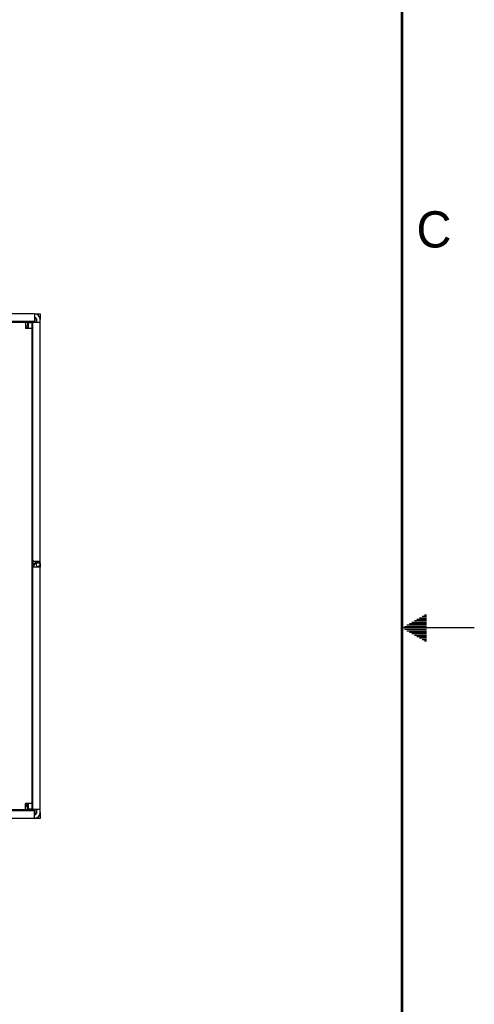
# Model space of a CAD drawing. Header units: inches. Extents: x 0 to 34, y 0 to 22.
# Tile 115 of 116: x 30.9 to 34, y 8.4 to 15.2. Entities that reach past the tile are written whole.
import ezdxf

# ---------------------------------------------------------------- set-up
doc = ezdxf.new("R2010")
doc.units = ezdxf.units.IN
doc.header["$LTSCALE"] = 1.87
doc.header["$MEASUREMENT"] = 0
doc.layers.get('0').update_dxf_attribs({"linetype": 'CONTINUOUS'})
doc.layers.add('02___PRT_ALL_AXES', color=7, linetype='CONTINUOUS')
doc.layers.add('COPY_GEOM', color=7, linetype='CONTINUOUS')
doc.styles.add('TEXTSTYLE_2', font='txt')

msp = doc.modelspace()

# ---------------------------------------------------------------- linework, layer by layer
at = {"color": 3, "linetype": 'CONTINUOUS'}
for p, q in [((30.9601, 13.1686), (25.9801, 13.1686)), ((30.9601, 13.1686), (30.9601, 13.1156)), ((31.0001, 9.7241), (31.0001, 13.1286)), ((30.9601, 13.1156), (25.9801, 13.1156)), ((30.8981, 13.0866), (30.9131, 13.0866)), ((30.9181, 13.1056), (30.9181, 13.0666)), ((31.0001, 13.1086), (30.9471, 13.1086)), ((30.9471, 13.1086), (30.9471, 11.4631)), ((30.9736, 11.4603), (30.9761, 11.4601)), ((31.0001, 11.4191), (30.9471, 11.4191)), ((30.9471, 11.4191), (30.9471, 9.7446)), ((30.9601, 9.7371), (25.9801, 9.7371)), ((30.9131, 9.7711), (30.8981, 9.7711)), ((30.9131, 9.7661), (30.8981, 9.7661)), ((30.9131, 9.7661), (30.9131, 9.7711)), ((30.9181, 9.7861), (30.9181, 9.7471)), ((31.0001, 9.7446), (30.9471, 9.7446)), ((30.9601, 9.6841), (30.9601, 9.7371)), ((30.9601, 9.6841), (25.9801, 9.6841))]:
    msp.add_line(p, q, dxfattribs=at)
at = {"color": 7, "linetype": 'CONTINUOUS'}
for p, q in [((30.9601, 13.1688), (31.0001, 13.1688)), ((30.9666, 13.1393), (30.9601, 13.1393)), ((30.9666, 13.1086), (30.9666, 13.1393)), ((30.9761, 13.1086), (30.9761, 13.1286)), ((31.0001, 13.1688), (31.0001, 13.1286)), ((26.0271, 13.1106), (30.9131, 13.1106)), ((30.8981, 13.1106), (30.8981, 13.0666)), ((30.8981, 13.075), (30.9181, 13.075)), ((30.9421, 13.0666), (30.8981, 13.0666)), ((30.9131, 13.1106), (30.9131, 13.0866)), ((30.9421, 13.1056), (30.9181, 13.1056)), ((30.9421, 13.1056), (30.9421, 9.7471)), ((30.9421, 13.075), (30.9464, 13.075)), ((30.9501, 13.1156), (30.9501, 13.1086)), ((30.9421, 13.045), (30.9464, 13.045)), ((30.9421, 13.0443), (30.9471, 13.0443)), ((30.9421, 13.0168), (30.9471, 13.0168)), ((30.9471, 13.0138), (30.9421, 13.0138)), ((30.9421, 12.9888), (30.9471, 12.9888)), ((30.9455, 12.982), (30.9421, 12.982)), ((30.9421, 12.9789), (30.9471, 12.9787)), ((30.9421, 12.9545), (30.9471, 12.9544)), ((30.9423, 12.9364), (30.9471, 12.9364)), ((30.9455, 12.982), (30.9455, 12.987)), ((30.9421, 12.8043), (30.9471, 12.8044)), ((30.9471, 12.8244), (30.9423, 12.8244)), ((30.9421, 12.7819), (30.9471, 12.7821)), ((30.9426, 12.7501), (30.945, 12.7477)), ((30.945, 12.7477), (30.9471, 12.7477)), ((30.945, 12.7477), (30.945, 12.6219)), ((30.9421, 12.6219), (30.9471, 12.6219)), ((30.9421, 12.4663), (30.9471, 12.4663)), ((30.9421, 12.2859), (30.9471, 12.2859)), ((30.9421, 12.1303), (30.9471, 12.1303)), ((30.9421, 11.9609), (30.9471, 11.9609)), ((30.9421, 11.8053), (30.9471, 11.8053)), ((30.945, 11.8053), (30.945, 11.7016)), ((30.9426, 11.6991), (30.945, 11.7016)), ((30.9471, 11.7016), (30.945, 11.7016)), ((30.9421, 11.4939), (30.9471, 11.4937)), ((30.9421, 11.4695), (30.9471, 11.4694)), ((30.9496, 11.4514), (30.9423, 11.4514)), ((30.9461, 11.4519), (30.9461, 11.4694)), ((30.949, 11.4519), (30.9496, 11.4514)), ((30.9497, 11.4623), (30.9497, 11.4184)), ((30.9665, 11.4608), (30.9665, 11.448)), ((30.9783, 11.4209), (30.9752, 11.4444)), ((31.0001, 11.4575), (30.9761, 11.4575)), ((30.9761, 11.4461), (30.9761, 11.4575)), ((31.0001, 11.4509), (30.9761, 11.4509)), ((31.0001, 11.4461), (30.9761, 11.4461)), ((30.9421, 11.3193), (30.9471, 11.3194)), ((30.9421, 11.2969), (30.9471, 11.2971)), ((30.9421, 11.2946), (30.9471, 11.2946)), ((30.9423, 11.3394), (30.9471, 11.3394)), ((30.9461, 11.3194), (30.9461, 11.3389)), ((30.9421, 11.2856), (30.9471, 11.2856)), ((30.9421, 11.2296), (30.9471, 11.2296)), ((30.9421, 11.1861), (30.9471, 11.1861)), ((30.9421, 11.0611), (30.9471, 11.0611)), ((30.9421, 11.0474), (30.9471, 11.0474)), ((30.9421, 10.8918), (30.9471, 10.8918)), ((30.9421, 10.7224), (30.9471, 10.7224)), ((30.9421, 10.5668), (30.9471, 10.5668)), ((30.9421, 10.4214), (30.9471, 10.4212)), ((30.9421, 10.397), (30.9471, 10.3969)), ((30.9421, 10.3864), (30.9471, 10.3864)), ((30.9461, 10.3864), (30.9461, 10.3969)), ((30.9421, 10.2308), (30.9471, 10.2308)), ((30.9421, 10.2244), (30.9471, 10.2246)), ((30.9426, 10.1861), (30.945, 10.1837)), ((30.945, 10.1837), (30.9471, 10.1837)), ((30.945, 10.1837), (30.945, 9.9836)), ((30.9426, 9.9811), (30.945, 9.9836)), ((30.9471, 9.9836), (30.945, 9.9836)), ((30.9421, 9.8713), (30.9455, 9.8713)), ((30.9426, 9.8682), (30.9471, 9.8682)), ((30.9455, 9.8713), (30.9455, 9.8682)), ((30.9471, 9.8118), (30.9421, 9.8118)), ((30.9464, 9.8081), (30.9421, 9.8081)), ((30.9131, 9.7421), (26.0271, 9.7421)), ((30.8591, 9.7385), (30.8591, 9.7421)), ((30.9463, 9.7382), (30.8591, 9.7382)), ((30.9421, 9.7861), (30.8981, 9.7861)), ((30.8981, 9.7421), (30.8981, 9.7861)), ((30.9131, 9.7711), (30.9131, 9.7861)), ((30.9181, 9.7781), (30.9131, 9.7781)), ((30.9131, 9.7421), (30.9131, 9.7661)), ((30.9421, 9.7471), (30.9181, 9.7471)), ((30.9464, 9.7781), (30.9421, 9.7781)), ((30.9501, 9.7446), (30.9501, 9.7371)), ((30.9666, 9.7133), (30.9666, 9.7446)), ((30.9761, 9.7241), (30.9761, 9.7446)), ((31.0001, 9.7241), (31.0001, 9.6843)), ((30.9601, 9.7133), (30.9666, 9.7133)), ((31.0001, 9.6843), (30.9612, 9.6843))]:
    msp.add_line(p, q, dxfattribs=at)
at = {"color": 2, "linetype": 'CONTINUOUS'}
for p, q in [((33.6559, 11.09), (33.6697, 11.09)), ((33.5347, 11.02), (33.6697, 11.02)), ((33.552, 11.03), (33.6697, 11.03)), ((33.5693, 11.04), (33.6697, 11.04)), ((33.5866, 11.05), (33.6697, 11.05)), ((33.6039, 11.06), (33.6697, 11.06)), ((33.6213, 11.07), (33.6697, 11.07)), ((33.6386, 11.08), (33.6697, 11.08)), ((34, 11), (33.5, 11)), ((33.5173, 11.01), (33.6697, 11.01)), ((33.5173, 10.99), (33.6697, 10.99)), ((33.5347, 10.98), (33.6697, 10.98)), ((33.552, 10.97), (33.6697, 10.97)), ((33.5693, 10.96), (33.6697, 10.96)), ((33.5866, 10.95), (33.6697, 10.95)), ((33.6039, 10.94), (33.6697, 10.94)), ((33.6213, 10.93), (33.6697, 10.93)), ((33.6386, 10.92), (33.6697, 10.92)), ((33.6559, 10.91), (33.6697, 10.91))]:
    msp.add_line(p, q, dxfattribs=at)
at = {"color": 7, "linetype": 'CONTINUOUS', "const_width": 0.02}
msp.add_lwpolyline([(33.5, 0.5), (33.5, 21.5)], dxfattribs=at)
at = {"color": 3, "linetype": 'CONTINUOUS'}
for centre, radius, start, end in [((30.9601, 13.1286), 0.04, 0, 90), ((30.9748, 11.4459), 0.0253, 298.20896, 315.60569), ((30.9601, 9.7241), 0.04, 270, 360)]:
    msp.add_arc(centre, radius, start, end, dxfattribs=at)
at = {"color": 7, "linetype": 'CONTINUOUS'}
for centre, start, end in [((30.9601, 13.1286), 0, 90), ((30.9601, 9.7241), 270, 360)]:
    msp.add_arc(centre, 0.016, start, end, dxfattribs=at)
for centre, start_param, end_param in [((30.9363, 12.7796), -0.934954, -0.017453), ((30.9363, 12.7514), 0.017453, 0.942226), ((30.9363, 11.6978), -0.942226, -0.017453), ((30.9363, 11.4962), 0.017453, 0.934954), ((30.9363, 10.4237), 0.017453, 0.934954), ((30.9363, 10.2221), -0.934954, -0.017453), ((30.9363, 10.1874), 0.017453, 0.942226), ((30.9363, 9.9798), -0.942226, -0.017453), ((30.9363, 9.8721), -0.863264, -0.017453)]:
    msp.add_ellipse(centre, major_axis=(0.01, 0), ratio=0.017455, start_param=start_param, end_param=end_param, dxfattribs=at)
at = {"color": 3, "linetype": 'CONTINUOUS'}
for points, knots in [([(30.9471, 11.4631), (30.9471, 11.4629), (30.948, 11.4626), (30.9493, 11.4623), (30.9519, 11.462), (30.9566, 11.4615), (30.964, 11.4609), (30.9702, 11.4605), (30.9736, 11.4603)], [0, 0, 0, 0, 0.023169, 0.080983, 0.17356, 0.297513, 0.619922, 1, 1, 1, 1]), ([(30.9761, 11.4601), (30.9792, 11.4599), (30.985, 11.4595), (30.9922, 11.4589), (30.9972, 11.4584), (30.9993, 11.4579), (31.0001, 11.4577), (31.0001, 11.4575)], [0, 0, 0, 0, 0.386609, 0.7075, 0.920298, 0.976938, 1, 1, 1, 1])]:
    msp.add_open_spline(points, degree=3, knots=knots, dxfattribs=at)
at = {"color": 7, "linetype": 'CONTINUOUS'}
for points, knots in [([(30.9752, 11.4444), (30.9691, 11.4436), (30.9569, 11.4374), (30.9521, 11.4246), (30.9521, 11.4184)], [0, 0, 0, 0, 0.49991, 1, 1, 1, 1]), ([(30.9736, 11.4603), (30.9739, 11.4601), (30.9749, 11.4593), (30.9761, 11.4584), (30.9761, 11.4575)], [0, 0, 0, 0, 0.312333, 1, 1, 1, 1])]:
    msp.add_open_spline(points, degree=3, knots=knots, dxfattribs=at)
msp.add_open_spline([(30.9761, 11.4461), (30.9761, 11.4454), (30.9758, 11.4445), (30.9752, 11.4444)], degree=3, dxfattribs=at)
at = {"color": 3, "linetype": 'CONTINUOUS'}
for points in [[(31.0001, 11.4461), (31.0001, 11.4397), (30.9973, 11.4328), (30.9929, 11.4282)], [(30.9783, 11.4209), (30.9772, 11.4208), (30.9761, 11.4195), (30.9761, 11.4184)], [(30.9867, 11.4236), (30.9841, 11.4222), (30.9812, 11.4213), (30.9783, 11.4209)]]:
    msp.add_open_spline(points, degree=3, dxfattribs=at)
at = {"layer": '02___PRT_ALL_AXES', "color": 3, "linetype": 'CONTINUOUS'}
msp.add_line((31.0001, 11.4461), (31.0001, 11.4191), dxfattribs=at)
at = {"layer": '02___PRT_ALL_AXES', "color": 7, "linetype": 'CONTINUOUS'}
msp.add_open_spline([(30.9752, 11.4508), (30.9691, 11.45), (30.9569, 11.4438), (30.9521, 11.431), (30.9521, 11.4248)], degree=3, knots=[0, 0, 0, 0, 0.501955, 1, 1, 1, 1], dxfattribs=at)
at = {"layer": 'COPY_GEOM', "color": 7, "linetype": 'CONTINUOUS'}
for q in [(30.8981, 9.7798), (30.9041, 9.7861)]:
    msp.add_line((30.9041, 9.7798), q, dxfattribs=at)

# ---------------------------------------------------------------- texts
at = {"color": 2, "linetype": 'CONTINUOUS', "insert": (33.6004, 13.8767), "char_height": 0.25, "width": 0.25, "attachment_point": 1, "line_spacing_factor": 0.9, "style": 'TEXTSTYLE_2'}
msp.add_mtext('C', dxfattribs=at)

doc.saveas('drawing.dxf')
